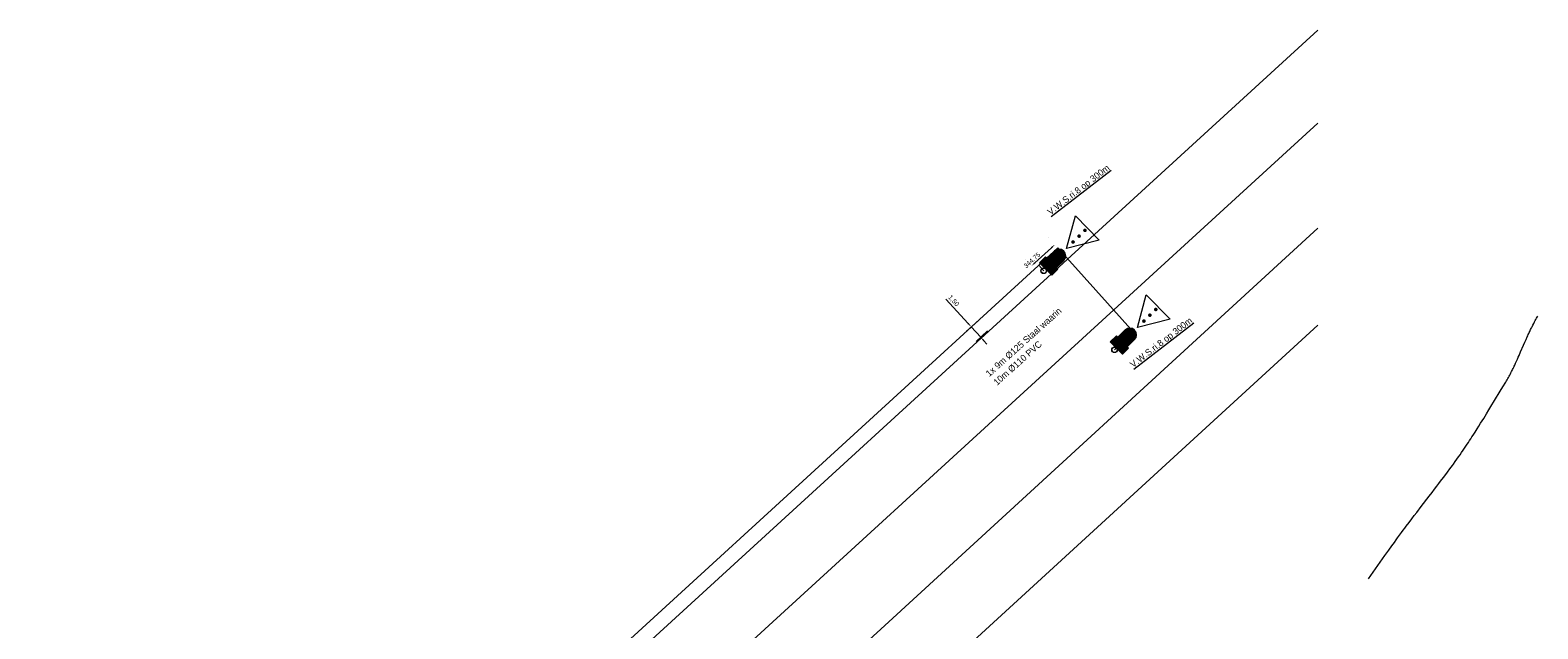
# Model space of a CAD drawing. Header units: metres. Extents: x 145932 to 146586, y 490286 to 490804.
# Tile 25 of 25: x 146422 to 146584, y 490730 to 490794. Entities that reach past the tile are written whole.
import ezdxf
from ezdxf.enums import TextEntityAlignment as Align

# ---------------------------------------------------------------- set-up
doc = ezdxf.new("R2010")
doc.units = ezdxf.units.M
doc.header["$MEASUREMENT"] = 0
for name, color, linetype, lineweight in [('af-bs-overig', 8, 'Continuous', 18), ('B-WE-IW-VRI_KABEL_SIGNAALKABEL-G', 93, 'Continuous', 18), ('B-WE-IW-VRI_KABEL_SIGNAALKABEL-M', 93, 'Continuous', 18), ('B-WE-IW-VRI_KABELDOORVOER_MANTELBUIS-T18', 254, 'Continuous', 18), ('B-WE-IW-VRI_LANTAARN-G', 254, 'Continuous', 18), ('B-WE-IW-VRI_LANTAARN-T18', 254, 'Continuous', 18), ('B-WE-IW-VRI_OVERIG-G', 254, 'Continuous', 18), ('og-bs-gbkn-verharding', 40, 'Continuous', 9)]:
    doc.layers.add(name, color=color, linetype=linetype, lineweight=lineweight)
doc.layers.add('B-WE-IW-VRI_OVERIG-S', color=1, linetype='Continuous')
doc.styles.add('I020-1', font='ISO', dxfattribs={"height": 2})
doc.styles.add('ISO-NLCS', font='ISO-NLCS.SHX', dxfattribs={"height": 1.8})
doc.styles.add('nlcs_iso', font='iso-nlcs.shx')
doc.dimstyles.new('NLCS-LGL-500-B', dxfattribs={"dimtxt": 0.7, "dimasz": 1, "dimexe": 1, "dimexo": 1, "dimgap": 0.35, "dimtad": 1, "dimzin": 0, "dimtxsty": 'nlcs_iso', "dimcen": 1, "dimdle": 2, "dimclrd": 256, "dimclre": 8, "dimclrt": 256, "dimaunit": 2, "dimadec": 6, "dimazin": 0, "dimtfac": 1, "dimtmove": 0, "dimatfit": 0, "dimfxl": 1, "dimtolj": 1, "dimtzin": 0, "dimlwd": 18, "dimlwe": 18, "dimarcsym": 0})

# ---------------------------------------------------------------- blocks, each defined once
blk = doc.blocks.new('*D2')
at = {"layer": 'B-WE-IW-VRI_KABEL_SIGNAALKABEL-M', "lineweight": 18}
for p, q in [((146523.09, 490762.38), (146520.7, 490764.99)), ((146524.44, 490760.9), (146523.43, 490762.01)), ((146524.78, 490760.53), (146525.11, 490760.16))]:
    blk.add_line(p, q, dxfattribs=at)
at = {"layer": 'B-WE-IW-VRI_KABEL_SIGNAALKABEL-M', "color": 8, "lineweight": 18}
for p, q in [((146522.93, 490761.56), (146524.16, 490762.68)), ((146523.95, 490760.45), (146525.18, 490761.58))]:
    blk.add_line(p, q, dxfattribs=at)
at = {"layer": 'B-WE-IW-VRI_KABEL_SIGNAALKABEL-M'}
for points in [[(146523.15, 490762.44), (146523.03, 490762.32), (146523.43, 490762.01)], [(146524.84, 490760.59), (146524.71, 490760.48), (146524.44, 490760.9)]]:
    blk.add_solid(points, dxfattribs=at)
at = {"layer": 'DEFPOINTS', "color": 0}
for p in [(146522.19, 490760.88), (146524.44, 490760.9), (146523.21, 490759.78)]:
    blk.add_point(p, dxfattribs=at)
at = {"layer": 'B-WE-IW-VRI_KABEL_SIGNAALKABEL-M', "insert": (146521.51, 490764.8), "char_height": 0.5, "attachment_point": 5, "rotation": 312.4299, "style": 'nlcs_iso'}
blk.add_mtext('\\A1;1,50', dxfattribs=at)
blk = doc.blocks.new('V_MAST')
blk.add_circle((0, 0), 0.3)
blk = doc.blocks.new('*X92')
at = {"color": 0}
for p, q in [((770.68, 310.16), (774.76, 310.16)), ((770.68, 310), (774.76, 310)), ((770.68, 309.84), (774.76, 309.84)), ((770.68, 309.69), (774.76, 309.69)), ((770.68, 309.53), (774.76, 309.53)), ((770.68, 309.38), (774.76, 309.38)), ((770.68, 309.22), (779.96, 309.22)), ((770.68, 309.06), (780.7, 309.06)), ((770.68, 308.91), (781.07, 308.91)), ((770.68, 308.75), (781.35, 308.75)), ((770.68, 308.59), (781.58, 308.59)), ((770.68, 308.44), (781.77, 308.44)), ((770.68, 308.28), (781.94, 308.28)), ((770.68, 308.12), (782.08, 308.12)), ((770.68, 307.97), (782.2, 307.97)), ((770.68, 307.81), (782.31, 307.81)), ((770.68, 307.66), (782.41, 307.66)), ((770.68, 307.5), (782.5, 307.5)), ((770.68, 307.34), (782.57, 307.34)), ((770.68, 307.19), (782.63, 307.19)), ((770.68, 307.03), (782.69, 307.03)), ((770.68, 306.88), (782.73, 306.88)), ((770.68, 306.72), (782.77, 306.72)), ((770.68, 306.56), (782.8, 306.56)), ((770.68, 306.41), (782.82, 306.41)), ((770.68, 306.25), (782.83, 306.25)), ((770.68, 306.09), (782.84, 306.09)), ((770.68, 305.94), (782.84, 305.94)), ((770.68, 305.78), (782.83, 305.78)), ((770.68, 305.62), (782.81, 305.62)), ((770.68, 305.47), (782.78, 305.47)), ((770.68, 305.31), (782.75, 305.31)), ((770.68, 305.16), (782.7, 305.16)), ((770.68, 305), (782.65, 305)), ((770.68, 304.84), (782.59, 304.84)), ((770.68, 304.69), (782.52, 304.69)), ((770.68, 304.53), (782.44, 304.53)), ((770.68, 304.38), (782.35, 304.38)), ((770.68, 304.22), (782.24, 304.22)), ((770.68, 304.06), (782.12, 304.06)), ((770.68, 303.91), (781.98, 303.91)), ((770.68, 303.75), (781.83, 303.75)), ((770.68, 303.59), (781.64, 303.59)), ((770.68, 303.44), (781.43, 303.44)), ((770.68, 303.28), (781.17, 303.28)), ((770.68, 303.12), (780.83, 303.12)), ((770.68, 302.97), (780.29, 302.97)), ((770.68, 302.81), (774.76, 302.81)), ((770.68, 302.66), (774.76, 302.66)), ((770.68, 302.5), (774.76, 302.5)), ((770.68, 302.34), (774.76, 302.34)), ((770.68, 302.19), (774.76, 302.19)), ((770.68, 302.03), (774.76, 302.03))]:
    blk.add_line(p, q, dxfattribs=at)
blk = doc.blocks.new('V_VWS')
for p, q in [((3.04, 0), (5.82, 1.62)), ((5.82, 1.62), (5.82, -1.62)), ((0.25, -0.83), (0.25, 0.83)), ((0.25, 0.83), (1.07, 0.83)), ((0.25, 0), (0.25, 0)), ((1.07, 0.83), (1.07, -0.83)), ((2.05, 0.63), (1.07, 0.63)), ((0.25, -0.83), (1.07, -0.83)), ((2.05, -0.63), (1.07, -0.63)), ((5.82, -1.62), (3.04, 0))]:
    blk.add_line(p, q)
at = {"const_width": 0.17}
for points in [[(3.83, 0, 1), (4, 0, 1)], [(4.63, 0, 1), (4.8, 0, 1)], [(5.41, 0, 1), (5.58, 0, 1)]]:
    blk.add_lwpolyline(points, format="xyb", close=True, dxfattribs=at)
blk.add_circle((0, 0), 0.249)
blk.add_arc((2.05, 0), 0.632, 270, 90)
at = {"xscale": 0.2, "yscale": 0.2, "zscale": 0.2}
blk.add_blockref('*X92', (-153.89, -61.21), dxfattribs=at)
at = {"layer": 'B-WE-IW-VRI_OVERIG-S', "style": 'I020-1'}
blk.add_attdef('INST', text='', height=1, dxfattribs=at).set_placement((2.84, 2.29), align=Align.MIDDLE)
blk = doc.blocks.new('*D98')
at = {"layer": 'B-WE-IW-VRI_KABEL_SIGNAALKABEL-M', "lineweight": 18}
blk.add_line((146532.03, 490770.51), (146530.26, 490768.89), dxfattribs=at)
at = {"layer": 'B-WE-IW-VRI_KABEL_SIGNAALKABEL-M', "color": 8, "lineweight": 18}
for p, q in [((146531.72, 490771.58), (146531.72, 490771.58)), ((146529.22, 490769.29), (146529.22, 490769.29))]:
    blk.add_line(p, q, dxfattribs=at)
at = {"layer": 'B-WE-IW-VRI_KABEL_SIGNAALKABEL-M'}
for points in [[(146531.97, 490770.57), (146532.08, 490770.44), (146532.4, 490770.84)], [(146530.2, 490768.95), (146530.32, 490768.83), (146529.89, 490768.56)]]:
    blk.add_solid(points, dxfattribs=at)
at = {"layer": 'DEFPOINTS', "color": 0}
for p in [(146532.4, 490770.84), (146529.89, 490768.56), (146529.89, 490768.56)]:
    blk.add_point(p, dxfattribs=at)
at = {"layer": 'B-WE-IW-VRI_KABEL_SIGNAALKABEL-M', "insert": (146529.94, 490769.16), "char_height": 0.5, "attachment_point": 5, "rotation": 42.3754, "style": 'nlcs_iso'}
blk.add_mtext('\\A1;344.75', dxfattribs=at)

msp = doc.modelspace()

# ---------------------------------------------------------------- linework, layer by layer
at = {"layer": 'af-bs-overig'}
for points in [[(146578.727, 490752.686), (146578.987, 490753.109), (146579.213, 490753.48), (146579.608, 490754.13), (146580.198, 490755.106), (146580.494, 490755.593), (146580.79, 490756.08), (146580.869, 490756.211), (146580.945, 490756.341), (146581.019, 490756.47), (146581.091, 490756.597), (146581.161, 490756.723), (146581.228, 490756.848), (146581.293, 490756.971), (146581.357, 490757.093), (146581.419, 490757.214), (146581.479, 490757.333), (146581.538, 490757.451), (146581.595, 490757.567), (146581.65, 490757.682), (146581.705, 490757.795), (146581.758, 490757.907), (146581.861, 490758.128), (146581.959, 490758.343), (146582.053, 490758.552), (146582.143, 490758.755), (146582.23, 490758.952), (146582.397, 490759.334), (146582.707, 490760.052), (146582.844, 490760.366), (146582.973, 490760.659), (146583.095, 490760.932), (146583.153, 490761.06), (146583.21, 490761.184), (146583.265, 490761.304), (146583.319, 490761.419), (146583.372, 490761.531), (146583.423, 490761.639), (146583.473, 490761.743), (146583.522, 490761.843), (146583.57, 490761.941), (146583.617, 490762.034), (146583.709, 490762.215), (146583.797, 490762.384), (146583.881, 490762.541), (146583.961, 490762.688), (146584.037, 490762.824), (146584.109, 490762.952), (146584.178, 490763.07), (146584.244, 490763.181)], [(146578.27, 490751.945), (146578.43, 490752.203), (146578.727, 490752.686)], [(146566.048, 490734.972), (146567.821, 490737.481), (146568.043, 490737.794), (146568.238, 490738.067), (146568.581, 490738.545), (146568.839, 490738.903), (146569.033, 490739.17), (146569.179, 490739.371), (146569.399, 490739.671), (146569.62, 490739.97), (146569.788, 490740.196), (146569.952, 490740.415), (146570.111, 490740.627), (146570.42, 490741.036), (146570.71, 490741.419), (146570.984, 490741.777), (146571.241, 490742.113), (146571.724, 490742.741), (146572.571, 490743.839), (146572.888, 490744.251), (146573.165, 490744.612), (146573.407, 490744.929), (146573.618, 490745.206), (146573.803, 490745.449), (146574.125, 490745.874), (146574.365, 490746.194), (146574.545, 490746.435), (146574.813, 490746.797), (146574.947, 490746.978), (146575.08, 490747.16), (146575.178, 490747.294), (146575.369, 490747.558), (146575.552, 490747.815), (146575.728, 490748.065), (146575.898, 490748.308), (146576.061, 490748.545), (146576.218, 490748.774), (146576.369, 490748.997), (146576.515, 490749.214), (146576.655, 490749.424), (146576.79, 490749.628), (146576.92, 490749.826), (146577.046, 490750.019), (146577.168, 490750.205), (146577.285, 490750.386), (146577.51, 490750.738), (146577.72, 490751.069), (146577.916, 490751.38), (146578.099, 490751.671), (146578.27, 490751.945)]]:
    msp.add_lwpolyline(points, dxfattribs=at)
at = {"layer": 'B-WE-IW-VRI_KABEL_SIGNAALKABEL-G', "ltscale": 0.1}
msp.add_line((146531.2, 490768.034), (146530.661, 490768.623), dxfattribs=at)
at = {"layer": 'B-WE-IW-VRI_KABEL_SIGNAALKABEL-G', "ltscale": 0.1, "flags": 128}
msp.add_lwpolyline([(146538.804, 490759.551), (146540.868, 490761.399), (146532.716, 490770.501), (146463.256, 490707.009), (146450.425, 490695.467), (146409.548, 490658.825), (146392.071, 490645.995), (146384.548, 490639.853), (146357.266, 490615.759), (146353.181, 490612.486), (146321.024, 490584.947), (146312.788, 490578.223), (146276.178, 490547.397, -0.4298586), (146275.457, 490547.478), (146273.265, 490550.382, 0.3158035), (146272.718, 490550.558), (146272.016, 490550.342), (146272.299, 490549.948)], format="xyb", dxfattribs=at)
at = {"layer": 'og-bs-gbkn-verharding'}
for points in [[(146410.951, 490658.119), (146422.574, 490668.383), (146451.488, 490694.268), (146461.902, 490703.632), (146464.33, 490705.82), (146560.624, 490793.841)], [(146415.766, 490651.998), (146427.681, 490662.763), (146469.265, 490700.345), (146560.624, 490783.856)], [(146287.732, 490530.607), (146296.898, 490538.024), (146320.684, 490557.647), (146330.566, 490566.228), (146332.82, 490568.16), (146357.871, 490590.091), (146378.2, 490607.67), (146402.968, 490629.306), (146416.11, 490641.02), (146461.143, 490681.535), (146514.13, 490729.98), (146560.624, 490772.621)], [(146477.85, 490686.44), (146519.38, 490724.4), (146560.624, 490762.191)]]:
    msp.add_lwpolyline(points, dxfattribs=at)

# ---------------------------------------------------------------- block references
at = {"layer": 'B-WE-IW-VRI_LANTAARN-G'}
ref = msp.add_blockref('V_VWS', (146531.2, 490768.034), dxfattribs=dict(at, xscale=1.126858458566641, yscale=1.126858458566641, zscale=1.126858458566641, rotation=44.3944167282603))
ref.add_attrib('INST', '%%uV.W.S.ri.8 op 300m', dxfattribs={"layer": 'B-WE-IW-VRI_LANTAARN-T18', "height": 0.7, "rotation": 37.64571, "style": 'ISO-NLCS'}).set_placement((146534.984, 490776.658), align=Align.MIDDLE)
ref = msp.add_blockref('V_VWS', (146538.804, 490759.551), dxfattribs=dict(at, xscale=1.126858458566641, yscale=1.126858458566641, zscale=1.126858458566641, rotation=44.3944167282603))
ref.add_attrib('INST', '%%uV.W.S.ri.8 op 300m', dxfattribs={"layer": 'B-WE-IW-VRI_LANTAARN-T18', "height": 0.7, "rotation": 37.64571, "style": 'ISO-NLCS'}).set_placement((146543.856, 490760.285), align=Align.MIDDLE)
at = {"layer": 'B-WE-IW-VRI_OVERIG-G', "rotation": 305.2990653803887}
for p in [(146531.2, 490768.034), (146538.804, 490759.551)]:
    msp.add_blockref('V_MAST', p, dxfattribs=at)

# ---------------------------------------------------------------- texts
at = {"layer": 'B-WE-IW-VRI_KABELDOORVOER_MANTELBUIS-T18', "style": 'ISO-NLCS'}
for s, p in [('1x 9m %%c125 Staal waarin', (146525.36, 490756.621)), ('10m %%c110 PVC', (146526.193, 490755.686))]:
    msp.add_text(s, height=0.7, rotation=41.87538, dxfattribs=at).set_placement(p)

# ---------------------------------------------------------------- dimensions: what is measured, and where the dimension line sits
at = {"layer": 'B-WE-IW-VRI_KABEL_SIGNAALKABEL-M'}
dim = msp.add_linear_dim(base=(146529.89, 490768.556), p1=(146532.396, 490770.843), p2=(146529.89, 490768.556), angle=222.37542, text='344.75', dimstyle='NLCS-LGL-500-B', override={"dimtxt": 0.5, "dimasz": 0.5, "dimgap": 0.15}, dxfattribs=at)
dim.commit()
dim.dimension.update_dxf_attribs({"geometry": '*D98', "text_midpoint": (146530.217, 490768.855), "dimtype": 161})
dim = msp.add_linear_dim(base=(146524.439, 490760.903), p1=(146522.195, 490760.884), p2=(146523.207, 490759.777), angle=312.42993, dimstyle='NLCS-LGL-500-B', override={"dimtxt": 0.5, "dimasz": 0.5, "dimgap": 0.15}, dxfattribs=at)
dim.commit()
dim.dimension.update_dxf_attribs({"geometry": '*D2', "text_midpoint": (146521.166, 490764.483), "dimtype": 161})

doc.saveas('drawing.dxf')
